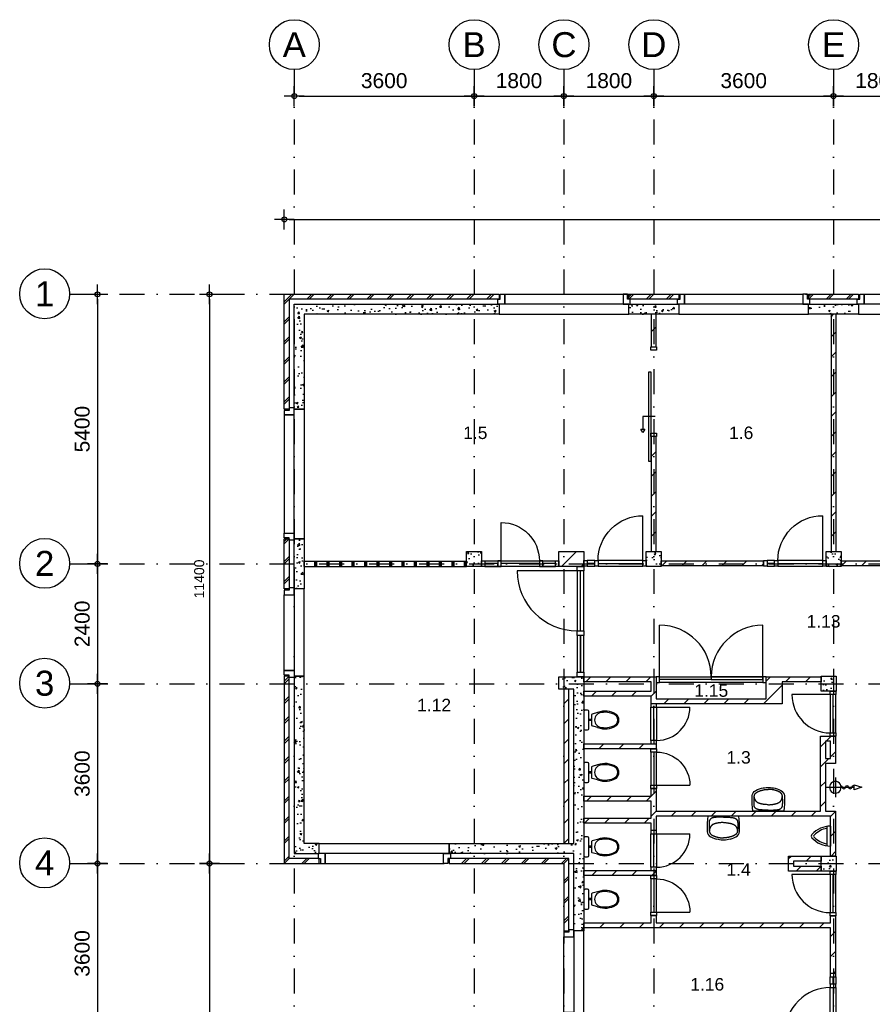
# Model space of a CAD drawing. Header units: millimetres. Extents: x -5500 to 79887, y -71178 to 5500.
# Tile 5 of 16: x -5500 to 11576, y -14219 to 5500. Entities that reach past the tile are written whole.
import ezdxf
from ezdxf.enums import TextEntityAlignment as Align

# ---------------------------------------------------------------- set-up
doc = ezdxf.new("R2010")
doc.units = ezdxf.units.MM
doc.header["$LTSCALE"] = 100
doc.linetypes.add('p_stramien$0$DASHDOT', pattern=[1, 0.5, -0.25, 0, -0.25])
for name, color, linetype in [('A--A21--_BUITENWAND', 9, 'Continuous'), ('A--A22--_BINNENWAND', 9, 'Continuous'), ('A--A28--_KONSTRUKTIES', 9, 'Continuous'), ('A--L21--_BUITENWAND', 4, 'Continuous'), ('A--L22--_BINNENWAND', 7, 'Continuous'), ('A--L28--_KONSTRUKTIES', 4, 'Continuous'), ('A--L31--_BUITENKOZIJN', 4, 'Continuous'), ('A--L32--_BINNENKOZIJN', 4, 'Continuous'), ('A--L65--_BEVEILIGING', 1, 'Continuous'), ('A--L74--_VASTE-SANITAIR-VOORZ', 1, 'Continuous'), ('A--M$1A_MAATVOERING', 1, 'Continuous'), ('A--T$1A_0_25MM', 4, 'Continuous'), ('p_stramien$0$A--L$7A-_STRAMIEN', 250, 'p_stramien$0$DASHDOT'), ('p_stramien$0$A--M$1A_MAATVOERING', 1, 'Continuous'), ('p_stramien$0$A--T$1A_0_50MM', 3, 'Continuous')]:
    doc.layers.add(name, color=color, linetype=linetype)
doc.styles.add('p_stramien$0$TEXT-0_30', font='arial.ttf', dxfattribs={"height": 300})
doc.styles.add('p_stramien$0$TEXT-0_50', font='arial.ttf', dxfattribs={"height": 500})
doc.styles.add('TEXT-0_20', font='arial.ttf', dxfattribs={"height": 200})
doc.styles.add('TEXT-0_25', font='arial.ttf', dxfattribs={"height": 250})
doc.dimstyles.new('DIM-2', dxfattribs={"dimscale": 100, "dimtxt": 2, "dimasz": 1, "dimexe": 0, "dimexo": 0, "dimgap": 0, "dimtad": 0, "dimdec": 0, "dimzin": 0, "dimdsep": 46, "dimtxsty": 'TEXT-0_20', "dimblk1": 'MAATPUNT', "dimblk2": 'MAATPUNT', "dimsah": 1, "dimcen": 0, "dimse1": 1, "dimse2": 1, "dimclrd": 9, "dimclre": 1, "dimclrt": 2, "dimazin": 0, "dimtfac": 0.75, "dimtdec": 0, "dimtix": 1, "dimtmove": 2, "dimatfit": 3, "dimfxl": 1, "dimtvp": 1, "dimtolj": 1, "dimtzin": 0, "dimarcsym": 0})
doc.dimstyles.new('p_stramien$0$DIM-3', dxfattribs={"dimscale": 100, "dimtxt": 3, "dimasz": 1, "dimexe": 0, "dimexo": 0, "dimgap": 0, "dimtad": 0, "dimdec": 0, "dimzin": 0, "dimdsep": 46, "dimtxsty": 'p_stramien$0$TEXT-0_30', "dimblk1": 'p_stramien$0$MAATPUNT', "dimblk2": 'p_stramien$0$MAATPUNT', "dimsah": 1, "dimcen": 0, "dimse1": 1, "dimse2": 1, "dimclrd": 9, "dimclre": 1, "dimclrt": 3, "dimazin": 0, "dimtfac": 0.75, "dimtdec": 0, "dimtix": 1, "dimtmove": 2, "dimatfit": 3, "dimfxl": 1, "dimtvp": 1, "dimtolj": 1, "dimtzin": 0, "dimarcsym": 0})
pattern_1 = [(45, (0, 50), (-200, 200), []), (45, (50, 50), (-200, 200), [])]
pattern_2 = [(45, (0, 0), (-200, 200), [])]

# ---------------------------------------------------------------- blocks, each defined once
blk = doc.blocks.new('bi_koz_1250')
at = {"layer": 'A--L32--_BINNENKOZIJN', "color": 1}
for points in [[(-57, -67), (57, -67), (57, 0), (-57, 0)], [(0, -67), (57, -67), (57, -967), (0, -967)], [(-57, -1034), (57, -1034), (57, -967), (-57, -967)], [(-57, -1250), (57, -1250), (57, -1183), (-57, -1183)]]:
    blk.add_lwpolyline(points, close=True, dxfattribs=at)
at = {"layer": 'A--L32--_BINNENKOZIJN', "color": 9}
for points in [[(-57, -67), (57, -67), (57, -967), (-57, -967)], [(-57, -1034), (0, -1034), (0, -1183), (-57, -1183)], [(0, -1034), (57, -1034), (57, -1183), (0, -1183)]]:
    blk.add_lwpolyline(points, close=True, dxfattribs=at)
blk.add_lwpolyline([(57, -67), (957, -67)], dxfattribs=at)
blk.add_arc((57, -67), 900, 270, 0, dxfattribs=at)
blk = doc.blocks.new('bu_koz_2600')
at = {"layer": 'A--L21--_BUITENWAND', "color": 9}
blk.add_lwpolyline([(0, -300), (2600, -300), (2600, -100), (0, -100)], close=True, dxfattribs=at)
at = {"layer": 'A--L31--_BUITENKOZIJN', "color": 1}
for points in [[(-25, 0), (25, 0), (25, 100), (115, 100), (115, -100), (-25, -100), (-25, 0)], [(2625, 0), (2575, 0), (2575, 100), (2485, 100), (2485, -100), (2625, -100), (2625, 0)]]:
    blk.add_lwpolyline(points, dxfattribs=at)
at = {"layer": 'A--L31--_BUITENKOZIJN', "color": 9}
blk.add_lwpolyline([(115, 100), (2485, 100), (2485, -100), (115, -100)], close=True, dxfattribs=at)
blk = doc.blocks.new('bu_koz_1750')
at = {"layer": 'A--L31--_BUITENKOZIJN', "color": 1}
for points in [[(0, 1775), (0, 1725), (-100, 1725), (-100, 1635), (100, 1635), (100, 1775), (0, 1775)], [(0, -25), (0, 25), (-100, 25), (-100, 115), (100, 115), (100, -25), (0, -25)]]:
    blk.add_lwpolyline(points, dxfattribs=at)
at = {"layer": 'A--L31--_BUITENKOZIJN', "color": 9}
for points in [[(-100, 115), (-100, 1635), (100, 1635), (100, 115)], [(100, 0), (300, 0), (300, 1750), (100, 1750)]]:
    blk.add_lwpolyline(points, close=True, dxfattribs=at)
blk = doc.blocks.new('bi_koz_800')
at = {"layer": 'A--L32--_BINNENKOZIJN', "color": 1}
for points in [[(-57, 733), (57, 733), (57, 800), (-57, 800)], [(0, 733), (57, 733), (57, 67), (0, 67)], [(-57, 0), (57, 0), (57, 67), (-57, 67)]]:
    blk.add_lwpolyline(points, close=True, dxfattribs=at)
at = {"layer": 'A--L32--_BINNENKOZIJN', "color": 9}
blk.add_lwpolyline([(-57, 733), (57, 733), (57, 67), (-57, 67)], close=True, dxfattribs=at)
blk.add_lwpolyline([(57, 733), (723, 733)], dxfattribs=at)
blk.add_arc((57, 733), 666, 270, 0, dxfattribs=at)
blk = doc.blocks.new('bi_koz_900')
at = {"layer": 'A--L32--_BINNENKOZIJN', "color": 1}
for points in [[(57, -67), (-57, -67), (-57, 0), (57, 0)], [(0, -67), (-57, -67), (-57, -833), (0, -833)], [(57, -900), (-57, -900), (-57, -833), (57, -833)]]:
    blk.add_lwpolyline(points, close=True, dxfattribs=at)
at = {"layer": 'A--L32--_BINNENKOZIJN', "color": 9}
blk.add_lwpolyline([(-57, -67), (-823, -67)], dxfattribs=at)
blk.add_lwpolyline([(57, -67), (-57, -67), (-57, -833), (57, -833)], close=True, dxfattribs=at)
blk.add_arc((-57, -67), 766, 180, 270, dxfattribs=at)
blk = doc.blocks.new('bi_koz_sfd_1800')
at = {"layer": 'A--L32--_BINNENKOZIJN', "color": 1}
for points in [[(-57, -67), (57, -67), (57, 0), (-57, 0)], [(57, -500), (57, -2300), (97, -2300), (97, -500)], [(-57, -1800), (57, -1800), (57, -1733), (-57, -1733)]]:
    blk.add_lwpolyline(points, close=True, dxfattribs=at)
at = {"layer": 'A--L32--_BINNENKOZIJN', "color": 7}
blk.add_lwpolyline([(-28, -1400), (222, -1400), (222, -1650)], dxfattribs=at)
for points in [[(181, -1650), (222, -1720), (263, -1650)], [(222, -1650), (222, -1650), (222, -1650)]]:
    blk.add_lwpolyline(points, close=True, dxfattribs=at)
blk = doc.blocks.new('bi_koz_2210')
at = {"color": 9}
blk.add_lwpolyline([(-57, -90), (-1257, -90)], dxfattribs=at)
at = {"layer": 'A--L32--_BINNENKOZIJN', "color": 1}
for points in [[(78, -90), (-57, -90), (-57, 0), (78, 0)], [(10.5, -90), (-57, -90), (-57, -1290), (10.5, -1290)], [(78, -1380), (-57, -1380), (-57, -1290), (78, -1290)], [(78, -2210), (-57, -2210), (-57, -2120), (78, -2120)]]:
    blk.add_lwpolyline(points, close=True, dxfattribs=at)
at = {"layer": 'A--L32--_BINNENKOZIJN', "color": 9}
for points in [[(78, -90), (-57, -90), (-57, -1290), (78, -1290)], [(10.5, -1380), (-57, -1380), (-57, -2120), (10.5, -2120)], [(78, -1380), (10.5, -1380), (10.5, -2120), (78, -2120)]]:
    blk.add_lwpolyline(points, close=True, dxfattribs=at)
blk.add_arc((-57, -90), 1200, 180, 270, dxfattribs=at)
blk = doc.blocks.new('brand_slh')
at = {"layer": 'A--L65--_BEVEILIGING', "color": 1, "linetype": 'Continuous'}
for p, q in [((-196, 0), (379, 0)), ((0, 196), (0, -195))]:
    blk.add_line(p, q, dxfattribs=at)
at = {"layer": 'A--L65--_BEVEILIGING'}
blk.add_lwpolyline([(379, -50), (379, 50), (529, 0), (379, -50)], dxfattribs=at)
at = {"layer": 'A--L65--_BEVEILIGING', "color": 1, "linetype": 'Continuous'}
for centre, major_axis, start_param, end_param in [((0, 0), (82.9, 82.9), 5.497787, 8.63938), ((0, 0), (82.9, 82.9), 2.356194, 5.497787), ((109, 0), (22.4, 22.4), 5.504308, 6.956896), ((172, 0), (-22.1, 22.1), 0.785398, 3.926991), ((234, 0), (-22.1, 22.1), 3.926991, 7.068583), ((297, 0), (-22.1, 22.1), 0.785398, 3.926991), ((360, 0), (-22.3, 22.3), -0.778194, 0.778194)]:
    blk.add_ellipse(centre, major_axis=major_axis, ratio=1, start_param=start_param, end_param=end_param, dxfattribs=at)
blk = doc.blocks.new('bi_koz_2200')
at = {"layer": 'A--L32--_BINNENKOZIJN', "color": 9}
for points in [[(67, 0), (67, 1033)], [(2133, 0), (2133, 1033)]]:
    blk.add_lwpolyline(points, dxfattribs=at)
at = {"layer": 'A--L32--_BINNENKOZIJN', "color": 1}
for points in [[(67, -114), (67, 0), (0, 0), (0, -114)], [(67, -57), (67, 0), (1100, 0), (1100, -57)], [(2133, -57), (2133, 0), (1100, 0), (1100, -57)], [(2200, -114), (2200, 0), (2133, 0), (2133, -114)]]:
    blk.add_lwpolyline(points, close=True, dxfattribs=at)
at = {"layer": 'A--L32--_BINNENKOZIJN', "color": 9}
blk.add_lwpolyline([(67, -114), (67, 0), (2133, 0), (2133, -114)], close=True, dxfattribs=at)
for centre, start, end in [((67, 0), 0, 90), ((2133, 0), 90, 180)]:
    blk.add_arc(centre, 1033, start, end, dxfattribs=at)
blk = doc.blocks.new('wc12')
at = {"layer": 'A--L74--_VASTE-SANITAIR-VOORZ'}
for points in [[(-25, 200), (-75, 200)], [(-275, 150), (-168, 119)], [(-150, -95), (-150, 95)], [(-150, 12), (-100, 12)], [(-100, 175), (-100, -175)], [(0, -175), (0, 175)], [(-275, -150), (-168, -119)], [(-150, -12), (-100, -12)], [(-75, -200), (-25, -200)]]:
    blk.add_lwpolyline(points, dxfattribs=at)
for centre, radius, start, end in [((-75, 175), 25, 90, 180), ((-25, 175), 25, 0, 90), ((-548, 0), 152, 132.075, 227.925), ((-555, 0), 125, 111.1002, 248.8998), ((-426, -237), 415, 68.7289, 122.6922), ((-421, -307), 461, 90.4601, 112.8114), ((-421, -307), 461, 82.9751, 90.4601), ((-365, 0), 150, 270, 90), ((-175, 95), 25, 0, 74.0547), ((-426, 237), 415, 237.3078, 291.2711), ((-421, 307), 461, 247.1886, 269.5399), ((-421, 307), 461, 269.5399, 277.0249), ((-175, -95), 25, 285.9454, 0), ((-75, -175), 25, 180, 270), ((-25, -175), 25, 270, 0)]:
    blk.add_arc(centre, radius, start, end, dxfattribs=at)
blk = doc.blocks.new('wt07')
at = {"layer": 'A--L74--_VASTE-SANITAIR-VOORZ'}
for points in [[(313, 0), (-313, 0)], [(0, -21), (-33, -21), (-61, -21), (-85, -22), (-106, -22), (-123, -23), (-138, -24), (-151, -25), (-162, -25), (-172, -26), (-181, -28), (-188, -29), (-195, -30), (-202, -31), (-208, -33), (-213, -34), (-218, -36), (-223, -37), (-227, -39), (-232, -41), (-236, -44), (-240, -46), (-244, -48), (-248, -51), (-251, -53), (-254, -56), (-257, -59), (-260, -61), (-263, -64), (-265, -67), (-267, -70), (-269, -73), (-271, -76), (-273, -79), (-275, -82), (-276, -85), (-278, -88), (-279, -91), (-280, -95), (-281, -98), (-282, -102), (-283, -106), (-283, -110), (-284, -114), (-284, -119), (-285, -124), (-285, -129), (-285, -135), (-285, -141), (-285, -148), (-286, -155), (-286, -162), (-286, -170), (-286, -178), (-286, -186), (-286, -194), (-286, -203), (-286, -212), (-286, -220), (-286, -229), (-286, -238), (-286, -246), (-285, -254), (-285, -262), (-285, -269), (-284, -276), (-283, -283), (-283, -289), (-282, -295), (-281, -300), (-281, -305), (-280, -309), (-279, -314), (-278, -318), (-277, -322), (-276, -325), (-274, -329), (-273, -332), (-271, -336), (-269, -339), (-267, -343), (-265, -346), (-263, -349), (-260, -353), (-257, -356), (-253, -360), (-250, -363), (-246, -367), (-242, -370), (-237, -373), (-232, -376), (-228, -379), (-222, -382), (-217, -385), (-212, -388), (-206, -391), (-201, -393), (-195, -396), (-190, -398), (-184, -401), (-178, -403), (-173, -405), (-167, -407), (-161, -409), (-155, -411), (-149, -413), (-144, -415), (-138, -416), (-132, -418), (-126, -419), (-120, -421), (-113, -422), (-107, -423), (-101, -425), (-95, -426), (-89, -427), (-82, -428), (-76, -430), (-70, -431), (-63, -432), (-57, -433), (-50, -433), (-44, -434), (-37, -435), (-30, -435), (-23, -435), (-16, -435), (-8, -435), (0, -435)], [(-1, -128), (-19, -129), (-34, -130), (-47, -131), (-59, -132), (-70, -133), (-79, -134), (-88, -135), (-95, -136), (-103, -137), (-110, -138), (-116, -139), (-123, -141), (-129, -142), (-135, -143), (-140, -144), (-146, -146), (-151, -147), (-156, -149), (-162, -150), (-167, -152), (-172, -153), (-177, -155), (-182, -157), (-186, -159), (-191, -160), (-196, -162), (-200, -164), (-205, -167), (-209, -169), (-214, -171), (-218, -174), (-222, -177), (-226, -179), (-229, -183), (-233, -186), (-236, -189), (-240, -193), (-243, -196), (-246, -200), (-249, -204), (-252, -208), (-254, -211), (-257, -215), (-259, -219), (-262, -224), (-264, -228), (-266, -233), (-268, -238), (-270, -243), (-272, -249), (-273, -256), (-275, -263), (-277, -271), (-278, -281), (-280, -292), (-281, -302)], [(3, -21), (36, -21), (64, -22), (88, -22), (109, -23), (126, -24), (141, -25), (154, -25), (165, -26), (175, -28), (183, -29), (191, -30), (198, -31), (205, -32), (210, -34), (216, -35), (221, -37), (226, -39), (230, -41), (235, -43), (239, -45), (243, -47), (247, -50), (250, -52), (253, -55), (257, -57), (260, -60), (262, -63), (265, -66), (267, -69), (270, -72), (272, -75), (274, -78), (276, -81), (277, -84), (279, -87), (280, -90), (281, -93), (283, -97), (283, -100), (284, -104), (285, -108), (286, -112), (286, -116), (286, -121), (287, -126), (287, -131), (287, -137), (287, -143), (287, -150), (288, -157), (288, -164), (288, -172), (288, -180), (288, -188), (288, -196), (288, -205), (288, -213), (288, -222), (288, -231), (287, -239), (287, -248), (287, -256), (286, -264), (286, -271), (285, -278), (285, -285), (284, -291), (283, -296), (283, -302), (282, -306), (281, -311), (280, -315), (279, -320), (278, -323), (277, -327), (275, -331), (274, -334), (272, -337), (270, -341), (268, -344), (266, -348), (263, -351), (260, -354), (257, -358), (254, -361), (250, -365), (246, -368), (242, -371), (238, -375), (233, -378), (228, -381), (223, -384), (218, -387), (212, -389), (207, -392), (201, -395), (196, -397), (190, -400), (184, -402), (179, -404), (173, -406), (167, -408), (161, -410), (156, -412), (150, -414), (144, -415), (138, -417), (132, -418), (126, -420), (120, -421), (114, -423), (108, -424), (101, -425), (95, -426), (89, -428), (83, -429), (76, -430), (70, -431), (63, -432), (57, -433), (51, -434), (44, -434), (37, -435), (31, -435), (24, -435), (16, -435), (8, -435), (0, -435)], [(3, -128), (21, -129), (36, -130), (50, -131), (61, -132), (72, -133), (81, -134), (90, -136), (98, -137), (105, -138), (112, -139), (118, -140), (125, -141), (131, -143), (137, -144), (142, -145), (148, -147), (153, -148), (158, -150), (164, -151), (169, -153), (174, -154), (179, -156), (184, -158), (188, -160), (193, -162), (198, -164), (202, -166), (207, -168), (211, -170), (215, -173), (220, -175), (224, -178), (227, -181), (231, -184), (235, -187), (238, -191), (242, -194), (245, -198), (248, -202), (251, -205), (253, -209), (256, -213), (258, -217), (261, -221), (263, -225), (265, -230), (267, -234), (269, -240), (271, -245), (273, -251), (275, -257), (277, -265), (278, -273), (280, -283), (281, -293), (282, -304)], [(-11, -474), (11, -474)]]:
    blk.add_lwpolyline(points, dxfattribs=at)
for centre, radius, start, end in [((1981, -239), 2306, 174.0507, 180.9706), ((-1981, -239), 2306, 359.0294, 5.9493), ((-177, -288), 148, 176.284, 225.3667), ((-325, -278), 1.18277e-11, 180, 170.5377), ((-59, -93), 374, 233.4244, 257.8715), ((59, -93), 374, 282.1285, 306.5756), ((177, -288), 148, 314.6333, 3.716), ((17, 259), 733, 257.8715, 267.7873), ((-17, 259), 733, 272.2127, 282.1285)]:
    blk.add_arc(centre, radius, start, end, dxfattribs=at)
blk = doc.blocks.new('urinoir9')
at = {"layer": 'A--L74--_VASTE-SANITAIR-VOORZ'}
for points in [[(0, 200), (0, -200)], [(-75, 194), (-75, -194)]]:
    blk.add_lwpolyline(points, dxfattribs=at)
for centre, radius, start, end in [((0, -300), 500, 90, 138.1973), ((-336, 0), 49.9, 138.1971, 221.7927), ((-316, 0), 25, 125.8539, 234.1316), ((21, -335), 500, 101.0779, 134.703), ((0, 300), 500, 221.4905, 270), ((21, 335), 500, 225.297, 258.9221)]:
    blk.add_arc(centre, radius, start, end, dxfattribs=at)
blk = doc.blocks.new('p_stramien$0$stramien')
at = {"layer": 'p_stramien$0$A--M$1A_MAATVOERING', "color": 1}
blk.add_circle((0, 0), 500, dxfattribs=at)
at = {"layer": 'p_stramien$0$A--T$1A_0_50MM', "style": 'p_stramien$0$TEXT-0_50'}
blk.add_attdef('AS', text='', height=500, dxfattribs=at).set_placement((0, 0), align=Align.MIDDLE_CENTER)
blk = doc.blocks.new('p_stramien$0$MAATPUNT')
at = {"color": 9, "linetype": 'Continuous'}
for p, q in [((0, 2), (0, -2)), ((-2, 0), (2, 0))]:
    blk.add_line(p, q, dxfattribs=at)
at = {"color": 1, "linetype": 'Continuous'}
blk.add_circle((0, 0), 0.5, dxfattribs=at)
blk = doc.blocks.new('*D339')
at = {"layer": 'p_stramien$0$A--M$1A_MAATVOERING', "color": 9, "lineweight": -2}
blk.add_line((100, 3971), (3500, 3971), dxfattribs=at)
at = {"layer": 'p_stramien$0$A--M$1A_MAATVOERING', "color": 9, "lineweight": -2, "xscale": 100, "yscale": 100, "zscale": 100, "rotation": 180}
blk.add_blockref('p_stramien$0$MAATPUNT', (0, 3971), dxfattribs=at)
at = {"layer": 'p_stramien$0$A--M$1A_MAATVOERING', "color": 9, "lineweight": -2, "xscale": 100, "yscale": 100, "zscale": 100}
blk.add_blockref('p_stramien$0$MAATPUNT', (3600, 3971), dxfattribs=at)
at = {"layer": 'p_stramien$0$A--M$1A_MAATVOERING', "color": 3, "insert": (1800, 4278), "char_height": 300, "attachment_point": 5, "style": 'p_stramien$0$TEXT-0_30'}
blk.add_mtext('\\A1;3600', dxfattribs=at)
blk = doc.blocks.new('*D338')
at = {"layer": 'p_stramien$0$A--M$1A_MAATVOERING', "color": 9, "lineweight": -2}
blk.add_line((3700, 3971), (5300, 3971), dxfattribs=at)
at = {"layer": 'p_stramien$0$A--M$1A_MAATVOERING', "color": 9, "lineweight": -2, "xscale": 100, "yscale": 100, "zscale": 100, "rotation": 180}
blk.add_blockref('p_stramien$0$MAATPUNT', (3600, 3971), dxfattribs=at)
at = {"layer": 'p_stramien$0$A--M$1A_MAATVOERING', "color": 9, "lineweight": -2, "xscale": 100, "yscale": 100, "zscale": 100}
blk.add_blockref('p_stramien$0$MAATPUNT', (5400, 3971), dxfattribs=at)
at = {"layer": 'p_stramien$0$A--M$1A_MAATVOERING', "color": 3, "insert": (4500, 4278), "char_height": 300, "attachment_point": 5, "style": 'p_stramien$0$TEXT-0_30'}
blk.add_mtext('\\A1;1800', dxfattribs=at)
blk = doc.blocks.new('*D337')
at = {"layer": 'p_stramien$0$A--M$1A_MAATVOERING', "color": 9, "lineweight": -2}
blk.add_line((5500, 3971), (7100, 3971), dxfattribs=at)
at = {"layer": 'p_stramien$0$A--M$1A_MAATVOERING', "color": 9, "lineweight": -2, "xscale": 100, "yscale": 100, "zscale": 100, "rotation": 180}
blk.add_blockref('p_stramien$0$MAATPUNT', (5400, 3971), dxfattribs=at)
at = {"layer": 'p_stramien$0$A--M$1A_MAATVOERING', "color": 9, "lineweight": -2, "xscale": 100, "yscale": 100, "zscale": 100}
blk.add_blockref('p_stramien$0$MAATPUNT', (7200, 3971), dxfattribs=at)
at = {"layer": 'p_stramien$0$A--M$1A_MAATVOERING', "color": 3, "insert": (6300, 4278), "char_height": 300, "attachment_point": 5, "style": 'p_stramien$0$TEXT-0_30'}
blk.add_mtext('\\A1;1800', dxfattribs=at)
blk = doc.blocks.new('*D336')
at = {"layer": 'p_stramien$0$A--M$1A_MAATVOERING', "color": 9, "lineweight": -2}
blk.add_line((7300, 3971), (10700, 3971), dxfattribs=at)
at = {"layer": 'p_stramien$0$A--M$1A_MAATVOERING', "color": 9, "lineweight": -2, "xscale": 100, "yscale": 100, "zscale": 100, "rotation": 180}
blk.add_blockref('p_stramien$0$MAATPUNT', (7200, 3971), dxfattribs=at)
at = {"layer": 'p_stramien$0$A--M$1A_MAATVOERING', "color": 9, "lineweight": -2, "xscale": 100, "yscale": 100, "zscale": 100}
blk.add_blockref('p_stramien$0$MAATPUNT', (10800, 3971), dxfattribs=at)
at = {"layer": 'p_stramien$0$A--M$1A_MAATVOERING', "color": 3, "insert": (9000, 4278), "char_height": 300, "attachment_point": 5, "style": 'p_stramien$0$TEXT-0_30'}
blk.add_mtext('\\A1;3600', dxfattribs=at)
blk = doc.blocks.new('*D335')
at = {"layer": 'p_stramien$0$A--M$1A_MAATVOERING', "color": 9, "lineweight": -2}
blk.add_line((10900, 3971), (12500, 3971), dxfattribs=at)
at = {"layer": 'p_stramien$0$A--M$1A_MAATVOERING', "color": 9, "lineweight": -2, "xscale": 100, "yscale": 100, "zscale": 100, "rotation": 180}
blk.add_blockref('p_stramien$0$MAATPUNT', (10800, 3971), dxfattribs=at)
at = {"layer": 'p_stramien$0$A--M$1A_MAATVOERING', "color": 9, "lineweight": -2, "xscale": 100, "yscale": 100, "zscale": 100}
blk.add_blockref('p_stramien$0$MAATPUNT', (12600, 3971), dxfattribs=at)
at = {"layer": 'p_stramien$0$A--M$1A_MAATVOERING', "color": 3, "insert": (11700, 4278), "char_height": 300, "attachment_point": 5, "style": 'p_stramien$0$TEXT-0_30'}
blk.add_mtext('\\A1;1800', dxfattribs=at)
blk = doc.blocks.new('*D325')
at = {"layer": 'p_stramien$0$A--M$1A_MAATVOERING', "color": 9, "lineweight": -2}
blk.add_line((-3941, -100), (-3941, -5300), dxfattribs=at)
at = {"layer": 'p_stramien$0$A--M$1A_MAATVOERING', "color": 9, "lineweight": -2, "xscale": 100, "yscale": 100, "zscale": 100}
for p, rotation in [((-3941, 0), 90), ((-3941, -5400), 270)]:
    blk.add_blockref('p_stramien$0$MAATPUNT', p, dxfattribs=dict(at, rotation=rotation))
at = {"layer": 'p_stramien$0$A--M$1A_MAATVOERING', "color": 3, "insert": (-4247, -2700), "char_height": 300, "attachment_point": 5, "rotation": 90, "style": 'p_stramien$0$TEXT-0_30'}
blk.add_mtext('\\A1;5400', dxfattribs=at)
blk = doc.blocks.new('*D324')
at = {"layer": 'p_stramien$0$A--M$1A_MAATVOERING', "color": 9, "lineweight": -2}
blk.add_line((-3941, -5500), (-3941, -7700), dxfattribs=at)
at = {"layer": 'p_stramien$0$A--M$1A_MAATVOERING', "color": 9, "lineweight": -2, "xscale": 100, "yscale": 100, "zscale": 100}
for p, rotation in [((-3941, -5400), 90), ((-3941, -7800), 270)]:
    blk.add_blockref('p_stramien$0$MAATPUNT', p, dxfattribs=dict(at, rotation=rotation))
at = {"layer": 'p_stramien$0$A--M$1A_MAATVOERING', "color": 3, "insert": (-4247, -6600), "char_height": 300, "attachment_point": 5, "rotation": 90, "style": 'p_stramien$0$TEXT-0_30'}
blk.add_mtext('\\A1;2400', dxfattribs=at)
blk = doc.blocks.new('*D323')
at = {"layer": 'p_stramien$0$A--M$1A_MAATVOERING', "color": 9, "lineweight": -2}
blk.add_line((-3941, -7900), (-3941, -11300), dxfattribs=at)
at = {"layer": 'p_stramien$0$A--M$1A_MAATVOERING', "color": 9, "lineweight": -2, "xscale": 100, "yscale": 100, "zscale": 100}
for p, rotation in [((-3941, -7800), 90), ((-3941, -11400), 270)]:
    blk.add_blockref('p_stramien$0$MAATPUNT', p, dxfattribs=dict(at, rotation=rotation))
at = {"layer": 'p_stramien$0$A--M$1A_MAATVOERING', "color": 3, "insert": (-4247, -9600), "char_height": 300, "attachment_point": 5, "rotation": 90, "style": 'p_stramien$0$TEXT-0_30'}
blk.add_mtext('\\A1;3600', dxfattribs=at)
blk = doc.blocks.new('*D322')
at = {"layer": 'p_stramien$0$A--M$1A_MAATVOERING', "color": 9, "lineweight": -2}
blk.add_line((-3941, -11500), (-3941, -14900), dxfattribs=at)
at = {"layer": 'p_stramien$0$A--M$1A_MAATVOERING', "color": 9, "lineweight": -2, "xscale": 100, "yscale": 100, "zscale": 100}
for p, rotation in [((-3941, -11400), 90), ((-3941, -15000), 270)]:
    blk.add_blockref('p_stramien$0$MAATPUNT', p, dxfattribs=dict(at, rotation=rotation))
at = {"layer": 'p_stramien$0$A--M$1A_MAATVOERING', "color": 3, "insert": (-4247, -13200), "char_height": 300, "attachment_point": 5, "rotation": 90, "style": 'p_stramien$0$TEXT-0_30'}
blk.add_mtext('\\A1;3600', dxfattribs=at)
blk = doc.blocks.new('MAATPUNT')
at = {"color": 9, "linetype": 'Continuous'}
for p, q in [((0, 2), (0, -2)), ((-2, 0), (2, 0))]:
    blk.add_line(p, q, dxfattribs=at)
at = {"color": 1, "linetype": 'Continuous'}
blk.add_circle((0, 0), 0.5, dxfattribs=at)
blk = doc.blocks.new('*D183')
at = {"layer": 'A--M$1A_MAATVOERING', "color": 9, "lineweight": -2}
blk.add_line((-1700, -100), (-1700, -11300), dxfattribs=at)
at = {"layer": 'A--M$1A_MAATVOERING', "color": 9, "lineweight": -2, "xscale": 100, "yscale": 100, "zscale": 100}
for p, rotation in [((-1700, 0), 90), ((-1700, -11400), 270)]:
    blk.add_blockref('MAATPUNT', p, dxfattribs=dict(at, rotation=rotation))
at = {"layer": 'A--M$1A_MAATVOERING', "color": 2, "insert": (-1904.2, -5700), "char_height": 200, "attachment_point": 5, "rotation": 90, "style": 'TEXT-0_20'}
blk.add_mtext('\\A1;11400', dxfattribs=at)
blk = doc.blocks.new('*D184')
at = {"layer": 'A--M$1A_MAATVOERING', "color": 9, "lineweight": -2}
blk.add_line((-1700, -11500), (-1700, -40350), dxfattribs=at)
at = {"layer": 'A--M$1A_MAATVOERING', "color": 9, "lineweight": -2, "xscale": 100, "yscale": 100, "zscale": 100}
for p, rotation in [((-1700, -11400), 90), ((-1700, -40450), 270)]:
    blk.add_blockref('MAATPUNT', p, dxfattribs=dict(at, rotation=rotation))
at = {"layer": 'A--M$1A_MAATVOERING', "color": 2, "insert": (-1904.2, -25925), "char_height": 200, "attachment_point": 5, "rotation": 90, "style": 'TEXT-0_20'}
blk.add_mtext('\\A1;29050', dxfattribs=at)
blk = doc.blocks.new('*D187')
at = {"layer": 'A--M$1A_MAATVOERING', "color": 9, "lineweight": -2}
blk.add_line((-100, 1500), (37900, 1500), dxfattribs=at)
at = {"layer": 'A--M$1A_MAATVOERING', "color": 9, "lineweight": -2, "xscale": 100, "yscale": 100, "zscale": 100, "rotation": 180}
blk.add_blockref('MAATPUNT', (-200, 1500), dxfattribs=at)
at = {"layer": 'A--M$1A_MAATVOERING', "color": 9, "lineweight": -2, "xscale": 100, "yscale": 100, "zscale": 100}
blk.add_blockref('MAATPUNT', (38000, 1500), dxfattribs=at)
at = {"layer": 'A--M$1A_MAATVOERING', "color": 2, "insert": (18900, 1704), "char_height": 200, "attachment_point": 5, "style": 'TEXT-0_20'}
blk.add_mtext('\\A1;38200', dxfattribs=at)
blk = doc.blocks.new('p_stramien')
at = {"layer": 'p_stramien$0$A--L$7A-_STRAMIEN', "ltscale": 10}
for points in [[(0, 4500), (0, -70400)], [(3600, 4500), (3600, -70400)], [(5400, 4500), (5400, -70400)], [(7200, 4500), (7200, -70400)], [(10800, 4500), (10800, -70400)], [(-4500.1, 0), (42100, 0)], [(-4500.1, -5400), (42100, -5400)], [(-4500.1, -7800), (42100, -7800)], [(-4500.1, -11400), (42100, -11400)]]:
    blk.add_lwpolyline(points, dxfattribs=at)
at = {"layer": 'p_stramien$0$A--L$7A-_STRAMIEN', "rotation": 360}
for p, values in [((0, 5000), {'AS': 'A'}), ((3600, 5000), {'AS': 'B'}), ((5400, 5000), {'AS': 'C'}), ((7200, 5000), {'AS': 'D'}), ((10800, 5000), {'AS': 'E'}), ((-5000, 11.9), {'AS': '1'}), ((-5000, -5388.1), {'AS': '2'}), ((-5000, -7788.1), {'AS': '3'}), ((-5000, -11388.1), {'AS': '4'})]:
    blk.add_blockref('p_stramien$0$stramien', p, dxfattribs=at).add_auto_attribs(values)
at = {"layer": 'p_stramien$0$A--M$1A_MAATVOERING'}
for base, p1, p2, picture, middle in [((3600, 3971.3), (0, 0), (3600, 0), '*D339', (1800, 4277.6)), ((5400, 3971.3), (3600, 0), (5400, 0), '*D338', (4500, 4277.6)), ((7200, 3971.3), (5400, 0), (7200, 0), '*D337', (6300, 4277.6)), ((10800, 3971.3), (7200, 0), (10800, 0), '*D336', (9000, 4277.6)), ((12600, 3971.3), (10800, 0), (12600, 0), '*D335', (11700, 4277.6))]:
    dim = blk.add_linear_dim(base=base, p1=p1, p2=p2, dimstyle='p_stramien$0$DIM-3', dxfattribs=at)
    dim.commit()
    dim.dimension.update_dxf_attribs({"geometry": picture, "text_midpoint": middle})
for base, p1, p2, picture, middle in [((-3940.8, -5400), (0, 0), (0, -5400), '*D325', (-4247.1, -2700)), ((-3940.8, -7800), (0, -5400), (0, -7800), '*D324', (-4247.1, -6600)), ((-3940.8, -11400), (0, -7800), (0, -11400), '*D323', (-4247.1, -9600)), ((-3940.8, -15000), (0, -11400), (0, -15000), '*D322', (-4247.1, -13200))]:
    dim = blk.add_linear_dim(base=base, p1=p1, p2=p2, angle=90, dimstyle='p_stramien$0$DIM-3', dxfattribs=at)
    dim.commit()
    dim.dimension.update_dxf_attribs({"geometry": picture, "text_midpoint": middle})

msp = doc.modelspace()

# ---------------------------------------------------------------- hatches: boundary and pattern name
h = msp.add_hatch()
h.set_pattern_fill('GASBETON', color=9, scale=100, angle=90, style=0)
h.set_pattern_definition([(90, (-13550, 16800), (-250, 2e-14), []), (90, (-13570, 16800), (-250, 2e-14), []), (90, (-13590, 16800), (-250, 2e-14), [])])
h.paths.add_polyline_path([(3450, -5350), (200, -5350), (200, -5450), (3450, -5450)])
at = {"layer": 'A--A21--_BUITENWAND'}
h = msp.add_hatch(dxfattribs=at)
h.set_pattern_fill('BAKSTEEN', color=256, scale=100, style=0)
h.set_pattern_definition(pattern_1)
h.paths.add_polyline_path([(4100, 0), (-200, 0), (-200, -2300), (-100, -2300), (-100, -100), (4100, -100)])
h = msp.add_hatch(dxfattribs=at)
h.set_pattern_fill('BAKSTEEN', color=256, scale=100, style=0)
h.set_pattern_definition(pattern_1)
h.paths.add_polyline_path([(7700, 0), (6700, 0), (6700, -100), (7700, -100)])
h = msp.add_hatch(dxfattribs=at)
h.set_pattern_fill('BAKSTEEN', color=256, scale=100, style=0)
h.set_pattern_definition(pattern_1)
h.paths.add_polyline_path([(11300, 0), (10300, 0), (10300, -100), (11300, -100)])
h = msp.add_hatch(dxfattribs=at)
h.set_pattern_fill('CONCRETE2', color=256, scale=25, style=0)
h.paths.add_polyline_path([(4100, -200), (0, -200), (0, -2300), (200, -2300), (200, -400), (4100, -400)])
h = msp.add_hatch(dxfattribs=at)
h.set_pattern_fill('CONCRETE2', color=256, scale=25, style=0)
h.paths.add_polyline_path([(7700, -200), (6700, -200), (6700, -400), (7700, -400)])
h = msp.add_hatch(dxfattribs=at)
h.set_pattern_fill('CONCRETE2', color=256, scale=25, style=0)
h.paths.add_polyline_path([(11300, -200), (10300, -200), (10300, -400), (11300, -400)])
h = msp.add_hatch(dxfattribs=at)
h.set_pattern_fill('BAKSTEEN', color=256, scale=100, style=0)
h.set_pattern_definition(pattern_1)
h.paths.add_polyline_path([(-200, -4900), (-200, -5900), (-100, -5900), (-100, -4900)])
h = msp.add_hatch(dxfattribs=at)
h.set_pattern_fill('CONCRETE2', color=256, scale=25, style=0)
h.paths.add_polyline_path([(0, -4900), (0, -5900), (200, -5900), (200, -4900)])
h = msp.add_hatch(dxfattribs=at)
h.set_pattern_fill('BAKSTEEN', color=256, scale=100, style=0)
h.set_pattern_definition(pattern_1)
h.paths.add_polyline_path([(-200, -11400), (500, -11400), (500, -11300), (-100, -11300), (-100, -7650), (-200, -7650)])
h = msp.add_hatch(dxfattribs=at)
h.set_pattern_fill('CONCRETE2', color=256, scale=25, style=0)
h.paths.add_polyline_path([(0, -11200), (500, -11200), (500, -11000), (200, -11000), (200, -7650), (0, -7650)])
h = msp.add_hatch(dxfattribs=at)
h.set_pattern_fill('CONCRETE2', color=256, scale=25, style=0)
h.paths.add_polyline_path([(3100, -11000), (3100, -11200), (5600, -11200), (5600, -12750), (5800, -12750), (5800, -7660), (5300, -7660), (5300, -7910), (5600, -7910), (5600, -11000)])
h = msp.add_hatch(dxfattribs=at)
h.set_pattern_fill('BAKSTEEN', color=256, scale=100, style=0)
h.set_pattern_definition(pattern_1)
h.paths.add_polyline_path([(3100, -11300), (3100, -11400), (5400, -11400), (5400, -12750), (5500, -12750), (5500, -11300)])
at = {"layer": 'A--A22--_BINNENWAND'}
h = msp.add_hatch(dxfattribs=at)
h.set_pattern_fill('KALKZANDSTEEN', color=256, scale=100, style=0)
h.set_pattern_definition([(45, (0, 4100), (-200, 200), [])])
h.paths.add_polyline_path([(7150, -400), (7150, -1050), (7250, -1050), (7250, -400)])
h = msp.add_hatch(dxfattribs=at)
h.set_pattern_fill('KALKZANDSTEEN', color=256, scale=100, style=0)
h.set_pattern_definition(pattern_2)
h.paths.add_polyline_path([(10750, -400), (10750, -5150), (10850, -5150), (10850, -400)])
h = msp.add_hatch(dxfattribs=at)
h.set_pattern_fill('KALKZANDSTEEN', color=256, scale=100, style=0)
h.set_pattern_definition(pattern_2)
h.paths.add_polyline_path([(7150, -2850), (7150, -5150), (7250, -5150), (7250, -2850)])
h = msp.add_hatch(dxfattribs=at)
h.set_pattern_fill('KALKZANDSTEEN', color=256, scale=100, style=0)
h.set_pattern_definition(pattern_2)
h.paths.add_polyline_path([(5300, -5150), (5300, -5450), (5800, -5450), (5800, -5150)])
h = msp.add_hatch(dxfattribs=at)
h.set_pattern_fill('KALKZANDSTEEN', color=256, scale=100, style=0)
h.set_pattern_definition(pattern_2)
h.paths.add_polyline_path([(9400, -5340), (7350, -5340), (7350, -5440), (9400, -5440)])
h = msp.add_hatch(dxfattribs=at)
h.set_pattern_fill('KALKZANDSTEEN', color=256, scale=100, style=0)
h.set_pattern_definition(pattern_2)
h.paths.add_polyline_path([(14250, -5340), (10950, -5340), (10950, -5440), (14250, -5440)])
h = msp.add_hatch(dxfattribs=at)
h.set_pattern_fill('KALKZANDSTEEN', color=256, scale=100, style=0)
h.set_pattern_definition(pattern_2)
h.paths.add_polyline_path([(7250, -7660), (5800, -7660), (5800, -7760), (7150, -7760), (7150, -7950), (5800, -7950), (5800, -8050), (7150, -8050), (7150, -8200), (9770, -8200), (9770, -7760), (10550, -7760), (10550, -7660), (9450, -7660), (9450, -8100), (7250, -8100)])
h = msp.add_hatch(dxfattribs=at)
h.set_pattern_fill('KALKZANDSTEEN', color=256, scale=100, style=0)
h.set_pattern_definition(pattern_2)
h.paths.add_polyline_path([(5500, -11000), (5500, -7910), (5400, -7910), (5400, -11000)])
h = msp.add_hatch(dxfattribs=at)
h.set_pattern_fill('KALKZANDSTEEN', color=256, scale=100, style=0)
h.set_pattern_definition(pattern_2)
h.paths.add_polyline_path([(7150, -10050), (5800, -10050), (5800, -10150), (7150, -10150), (7150, -10490), (5800, -10490), (5800, -10590), (7150, -10590), (7150, -10740), (7250, -10740), (7250, -10450), (10740, -10450), (10740, -11250), (10840, -11250), (10840, -10350), (10640, -10350), (10640, -9395), (10840, -9395), (10840, -8850), (10540, -8850), (10540, -10350), (7250, -10350), (7250, -9900), (7150, -9900)])
h.paths.add_polyline_path([(10640, -8950), (10740, -8950), (10740, -9295), (10640, -9295)], flags=16)
h = msp.add_hatch(dxfattribs=at)
h.set_pattern_fill('KALKZANDSTEEN', color=256, scale=100, style=0)
h.set_pattern_definition(pattern_2)
h.paths.add_polyline_path([(7250, -9000), (5800, -9000), (5800, -9100), (7250, -9100)])
h = msp.add_hatch(dxfattribs=at)
h.set_pattern_fill('KALKZANDSTEEN', color=256, scale=100, style=0)
h.set_pattern_definition(pattern_2)
h.paths.add_polyline_path([(10550, -11550), (10550, -11450), (10000, -11450), (10000, -11350), (10550, -11350), (10550, -11250), (9900, -11250), (9900, -11550)])
h = msp.add_hatch(dxfattribs=at)
h.set_pattern_fill('KALKZANDSTEEN', color=256, scale=100, style=0)
h.set_pattern_definition(pattern_2)
h.paths.add_polyline_path([(7250, -11540), (5800, -11540), (5800, -11640), (7250, -11640)])
h = msp.add_hatch(dxfattribs=at)
h.set_pattern_fill('KALKZANDSTEEN', color=256, scale=100, style=0)
h.set_pattern_definition(pattern_2)
h.paths.add_polyline_path([(7150, -12590), (5800, -12590), (5800, -12690), (10740, -12690), (10739.7, -13600), (10839.7, -13600), (10840, -12450), (10740, -12450), (10740, -12590), (7250, -12590), (7250, -12440), (7150, -12440)])
at = {"layer": 'A--A28--_KONSTRUKTIES'}
h = msp.add_hatch(dxfattribs=at)
h.set_pattern_fill('CONCRETE2', color=256, scale=25, style=0)
h.paths.add_polyline_path([(3450, -5150), (3450, -5450), (3750, -5450), (3750, -5150)])
h = msp.add_hatch(dxfattribs=at)
h.set_pattern_fill('CONCRETE2', color=256, scale=25, style=0)
h.paths.add_polyline_path([(7050, -5150), (7050, -5450), (7350, -5450), (7350, -5150)])
h = msp.add_hatch(dxfattribs=at)
h.set_pattern_fill('CONCRETE2', color=256, scale=25, style=0)
h.paths.add_polyline_path([(10650, -5150), (10650, -5450), (10950, -5450), (10950, -5150)])
h = msp.add_hatch(dxfattribs=at)
h.set_pattern_fill('CONCRETE2', color=256, scale=25, style=0)
h.paths.add_polyline_path([(10550, -7650), (10550, -7950), (10850, -7950), (10850, -7650)])
h = msp.add_hatch(dxfattribs=at)
h.set_pattern_fill('CONCRETE2', color=256, scale=25, style=0)
h.paths.add_polyline_path([(10550, -11250), (10550, -11550), (10850, -11550), (10850, -11250)])

# ---------------------------------------------------------------- linework, layer by layer
at = {"layer": 'A--L21--_BUITENWAND', "color": 2}
for points in [[(-200, 0), (4100, 0), (4100, -100), (-100, -100), (-100, -2300), (-200, -2300), (-200, 0)], [(-200, -11400), (500, -11400), (500, -11300), (-100, -11300), (-100, -7650), (-200, -7650), (-200, -11400)]]:
    msp.add_lwpolyline(points, dxfattribs=at)
for points in [[(6700, 0), (7700, 0), (7700, -100), (6700, -100)], [(10300, 0), (11300, 0), (11300, -100), (10300, -100)], [(-200, -5900), (-200, -4900), (-100, -4900), (-100, -5900)], [(3100, -11300), (3100, -11400), (5400, -11400), (5400, -12750), (5500, -12750), (5500, -11300)]]:
    msp.add_lwpolyline(points, close=True, dxfattribs=at)
at = {"layer": 'A--L21--_BUITENWAND', "color": 3}
for points in [[(0, -200), (4100, -200), (4100, -400), (200, -400), (200, -2300), (0, -2300), (0, -200)], [(0, -11200), (500, -11200), (500, -11000), (200, -11000), (200, -7650), (0, -7650), (0, -11200)]]:
    msp.add_lwpolyline(points, dxfattribs=at)
for points in [[(6700, -200), (7700, -200), (7700, -400), (6700, -400)], [(10300, -200), (11300, -200), (11300, -400), (10300, -400)], [(0, -5900), (0, -4900), (200, -4900), (200, -5900)], [(3100, -11200), (3100, -11000), (5600, -11000), (5600, -7910), (5300, -7910), (5300, -7660), (5800, -7660), (5800, -12750), (5600, -12750), (5600, -11200), (3100, -11200)]]:
    msp.add_lwpolyline(points, close=True, dxfattribs=at)
at = {"layer": 'A--L22--_BINNENWAND', "color": 2}
for points in [[(7150, -400), (7150, -1050), (7250, -1050), (7250, -400)], [(10750, -400), (10750, -5150), (10850, -5150), (10850, -400)], [(7150, -2850), (7150, -5150), (7250, -5150), (7250, -2850)], [(5300, -5450), (5300, -5150), (5800, -5150), (5800, -5450)], [(7350, -5340), (9400, -5340), (9400, -5440), (7350, -5440)], [(10950, -5340), (14250, -5340), (14250, -5440), (10950, -5440)], [(5800, -7660), (7250, -7660), (7250, -8100), (9450, -8100), (9450, -7660), (10550, -7660), (10550, -7760), (9770, -7760), (9770, -8200), (7150, -8200), (7150, -8050), (5800, -8050), (5800, -7950), (7150, -7950), (7150, -7760), (5800, -7760)], [(5500, -11000), (5500, -7910), (5400, -7910), (5400, -11000)], [(5800, -10050), (7150, -10050), (7150, -9900), (7250, -9900), (7250, -10350), (10540, -10350), (10540, -8850), (10840, -8850), (10840, -9395), (10640, -9395), (10640, -10350), (10840, -10350), (10840, -11250), (10740, -11250), (10740, -10450), (7250, -10450), (7250, -10740), (7150, -10740), (7150, -10590), (5800, -10590), (5800, -10490), (7150, -10490), (7150, -10150), (5800, -10150)], [(5800, -9000), (7250, -9000), (7250, -9100), (5800, -9100)], [(10740, -8950), (10640, -8950), (10640, -9295), (10740, -9295)], [(10550, -11450), (10550, -11550), (9900, -11550), (9900, -11250), (10550, -11250), (10550, -11350), (10000, -11350), (10000, -11450)], [(5800, -11540), (7250, -11540), (7250, -11640), (5800, -11640)], [(5800, -12590), (7150, -12590), (7150, -12440), (7250, -12440), (7250, -12590), (10740, -12590), (10740, -12450), (10840, -12450), (10839.7, -13600), (10739.7, -13600), (10740, -12690), (5800, -12690)]]:
    msp.add_lwpolyline(points, close=True, dxfattribs=at)
at = {"layer": 'A--L22--_BINNENWAND', "color": 1}
msp.add_lwpolyline([(3450, -5350), (200, -5350), (200, -5450), (3450, -5450)], close=True, dxfattribs=at)
at = {"layer": 'A--L28--_KONSTRUKTIES', "color": 3}
for points in [[(3450, -5450), (3450, -5150), (3750, -5150), (3750, -5450)], [(7050, -5450), (7050, -5150), (7350, -5150), (7350, -5450)], [(10650, -5450), (10650, -5150), (10950, -5150), (10950, -5450)], [(10550, -7950), (10550, -7650), (10850, -7650), (10850, -7950)], [(10550, -11550), (10550, -11250), (10850, -11250), (10850, -11550)]]:
    msp.add_lwpolyline(points, close=True, dxfattribs=at)
at = {"layer": 'A--L32--_BINNENKOZIJN', "color": 1}
for points in [[(3750, -5450), (3750, -5336), (3817, -5336), (3817, -5450)], [(5233, -5450), (5233, -5336), (5300, -5336), (5300, -5450)]]:
    msp.add_lwpolyline(points, close=True, dxfattribs=at)
at = {"layer": 'A--L32--_BINNENKOZIJN', "color": 9}
for points in [[(3750, -5336), (5300, -5336), (5300, -5450), (3750, -5450)], [(3817, -5450), (4075, -5450), (4075, -5393), (3817, -5393)], [(4975, -5450), (5233, -5450), (5233, -5393), (4975, -5393)]]:
    msp.add_lwpolyline(points, close=True, dxfattribs=at)

# ---------------------------------------------------------------- block references
for name, p in [('p_stramien', (0, 0)), ('bu_koz_2600', (4100, -100)), ('bu_koz_2600', (7700, -100)), ('bu_koz_2600', (11300, -100)), ('bu_koz_1750', (-100, -7650)), ('bi_koz_2200', (7250, -7660)), ('wt07', (8592.7, -10450)), ('urinoir9', (10740, -10850.7)), ('bu_koz_1750', (5500, -14500))]:
    msp.add_blockref(name, p)
at = {"xscale": -1}
msp.add_blockref('bi_koz_sfd_1800', (7200, -1050), dxfattribs=at)
for name, p, rotation in [('bu_koz_2600', (-100, -2300), 90), ('bi_koz_1250', (7050, -5390), 270), ('bi_koz_1250', (10650, -5390), 270), ('wt07', (9492.7, -10350), 180), ('bu_koz_2600', (500, -11300), 180)]:
    msp.add_blockref(name, p, dxfattribs=dict(at, rotation=rotation))
at = {"color": 3, "xscale": -1}
for name, p, rotation in [('bi_koz_900', (4075, -5393), 90), ('bi_koz_800', (7200, -9100), 180), ('bi_koz_800', (7200, -11640), 180)]:
    msp.add_blockref(name, p, dxfattribs=dict(at, rotation=rotation))
at = {"color": 3}
for name, p in [('bi_koz_900', (10790, -7950)), ('bi_koz_800', (7200, -9000)), ('bi_koz_800', (7200, -11540)), ('bi_koz_900', (10790, -11550))]:
    msp.add_blockref(name, p, dxfattribs=at)
for name, p, rotation in [('wc12', (5800, -8525), 180), ('wc12', (5800, -9575), 180), ('brand_slh', (10835.6, -9872.5), 360), ('wc12', (5800, -11065), 180), ('wc12', (5800, -12115), 180), ('bi_koz_1250', (10789.7, -14850), 180)]:
    msp.add_blockref(name, p, dxfattribs=dict(rotation=rotation))
at = {"layer": 'A--L22--_BINNENWAND', "color": 2}
msp.add_blockref('bi_koz_2210', (5722, -5450), dxfattribs=at)

# ---------------------------------------------------------------- texts
at = {"layer": 'A--T$1A_0_25MM', "char_height": 100, "width": 708.694, "attachment_point": 5, "style": 'TEXT-0_25'}
for s, insert in [('\\H2.5x;1.5', (3625, -2775)), ('\\H2.5x;1.6', (8950, -2775)), ('\\H2.5x;1.13', (10600, -6550)), ('\\H2.5x;1.15', (8350, -7937)), ('\\H2.5x;1.12', (2800, -8225)), ('\\H2.5x;1.3', (8898.5, -9275)), ('\\H2.5x;1.4', (8898.5, -11520)), ('\\H2.5x;1.16', (8270, -13820))]:
    msp.add_mtext(s, dxfattribs=dict(at, insert=insert))

# ---------------------------------------------------------------- dimensions: what is measured, and where the dimension line sits
at = {"layer": 'A--M$1A_MAATVOERING'}
dim = msp.add_linear_dim(base=(38000, 1499.6), p1=(-200, 0), p2=(38000, 0), dimstyle='DIM-2', dxfattribs=at)
dim.commit()
dim.dimension.update_dxf_attribs({"geometry": '*D187', "text_midpoint": (18900, 1703.8)})
for base, p1, p2, picture, middle in [((-1700, -11400), (-200, 0), (-200, -11400), '*D183', (-1904.2, -5700)), ((-1700, -40450), (-200, -11400), (5400, -40450), '*D184', (-1904.2, -25925))]:
    dim = msp.add_linear_dim(base=base, p1=p1, p2=p2, angle=90, dimstyle='DIM-2', dxfattribs=at)
    dim.commit()
    dim.dimension.update_dxf_attribs({"geometry": picture, "text_midpoint": middle})

doc.saveas('drawing.dxf')
